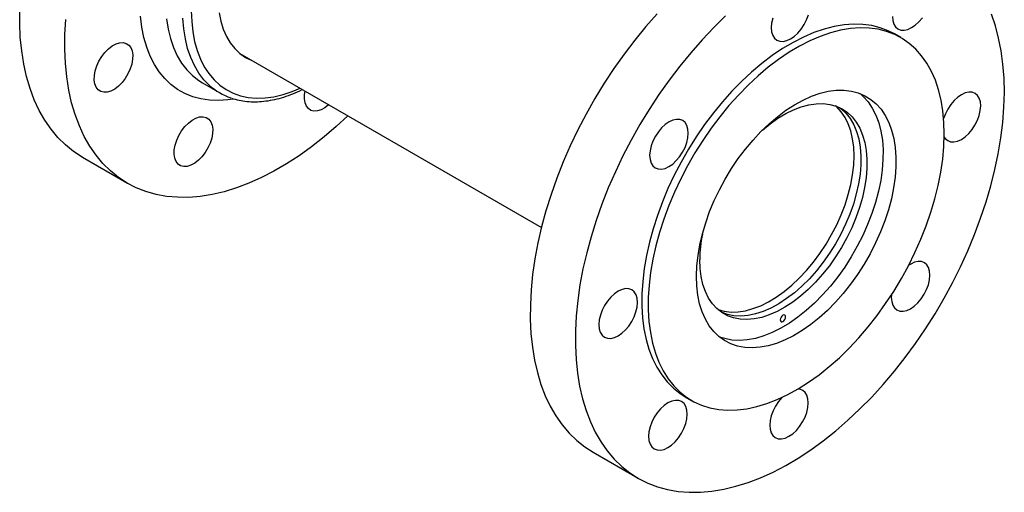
# Model space of a CAD drawing. Header units: inches. Extents: x 2.6 to 57.5, y 0.2 to 40.2.
# Tile 6 of 9: x 44.7 to 57.5, y 12.6 to 18.7. Entities that reach past the tile are written whole.
import ezdxf

# ---------------------------------------------------------------- set-up
doc = ezdxf.new("R2010")
doc.units = ezdxf.units.IN
doc.header["$LTSCALE"] = 4
doc.header["$MEASUREMENT"] = 0

msp = doc.modelspace()

# ---------------------------------------------------------------- linework, layer by layer
at = {"color": 7, "linetype": 'Continuous', "lineweight": 25}
for p, q in [((56.135, 18.448), (56.052, 18.497)), ((47.558, 18.243), (51.471, 15.984)), ((47.074, 17.861), (47.297, 17.732)), ((45.515, 16.897), (46.1, 16.559)), ((53.336, 13.791), (53.419, 13.743)), ((52.141, 13.072), (52.725, 12.734))]:
    msp.add_line(p, q, dxfattribs=at)
at = {"color": 7, "linetype": 'Continuous', "lineweight": 25, "flags": 128}
for points in [[(45.515, 16.897), (45.51, 16.9), (45.398, 16.973), (45.294, 17.057), (45.197, 17.153), (45.107, 17.26), (45.026, 17.377), (44.954, 17.504), (44.89, 17.641), (44.835, 17.787), (44.789, 17.942), (44.753, 18.105), (44.726, 18.275), (44.708, 18.453), (44.7, 18.637), (44.702, 18.826)], [(48.957, 17.435), (48.808, 17.297), (48.65, 17.161), (48.489, 17.034), (48.327, 16.917), (48.163, 16.811), (48, 16.716), (47.837, 16.632), (47.674, 16.559), (47.513, 16.498), (47.354, 16.45), (47.198, 16.413), (47.044, 16.388), (46.894, 16.376), (46.748, 16.377), (46.606, 16.389), (46.47, 16.414), (46.339, 16.451), (46.213, 16.501), (46.095, 16.562), (45.983, 16.635), (45.878, 16.72), (45.781, 16.816), (45.692, 16.922), (45.611, 17.039), (45.538, 17.167), (45.475, 17.303), (45.42, 17.45), (45.374, 17.604), (45.337, 17.767), (45.31, 17.938), (45.293, 18.115), (45.285, 18.299), (45.286, 18.489), (45.298, 18.684)], [(47.287, 18.772), (47.31, 18.661), (47.342, 18.558), (47.383, 18.464), (47.433, 18.379), (47.491, 18.306), (47.558, 18.243), (47.632, 18.192), (47.712, 18.152), (47.72, 18.149)], [(52.971, 18.758), (52.824, 18.591), (52.681, 18.416), (52.543, 18.235), (52.411, 18.048), (52.284, 17.856), (52.164, 17.658), (52.051, 17.457), (51.944, 17.252), (51.845, 17.045), (51.754, 16.836), (51.671, 16.625), (51.596, 16.414), (51.53, 16.203), (51.473, 15.994), (51.425, 15.785), (51.386, 15.58), (51.357, 15.377), (51.337, 15.178), (51.327, 14.984), (51.326, 14.795), (51.335, 14.611), (51.353, 14.435), (51.381, 14.265), (51.419, 14.103), (51.465, 13.949), (51.521, 13.803), (51.586, 13.667), (51.659, 13.541), (51.741, 13.425), (51.831, 13.319), (51.929, 13.224), (52.034, 13.141), (52.141, 13.072)], [(53.861, 18.731), (53.706, 18.58), (53.555, 18.42), (53.408, 18.253), (53.266, 18.079), (53.128, 17.898), (52.995, 17.711), (52.869, 17.518), (52.749, 17.321), (52.635, 17.12), (52.529, 16.915), (52.43, 16.708), (52.339, 16.498), (52.256, 16.288), (52.181, 16.077), (52.115, 15.866), (52.058, 15.656), (52.01, 15.448), (51.971, 15.242), (51.942, 15.04), (51.922, 14.841), (51.912, 14.647), (51.911, 14.457), (51.92, 14.274), (51.938, 14.097), (51.966, 13.927), (52.003, 13.765), (52.05, 13.611), (52.106, 13.466), (52.17, 13.33), (52.244, 13.203), (52.325, 13.087), (52.415, 12.982), (52.513, 12.887), (52.619, 12.803), (52.731, 12.731), (52.85, 12.671), (52.976, 12.623), (53.107, 12.587), (53.244, 12.563), (53.386, 12.551), (53.533, 12.552), (53.683, 12.565), (53.837, 12.591), (53.994, 12.629), (54.154, 12.679), (54.315, 12.74), (54.477, 12.814), (54.641, 12.899), (54.804, 12.995), (54.967, 13.103), (55.129, 13.22), (55.29, 13.348), (55.448, 13.485), (55.604, 13.632), (55.757, 13.787), (55.906, 13.95), (56.051, 14.121), (56.192, 14.299), (56.327, 14.483), (56.456, 14.673), (56.58, 14.868), (56.697, 15.067), (56.807, 15.27), (56.909, 15.476), (57.004, 15.685), (57.092, 15.895), (57.17, 16.106), (57.241, 16.317), (57.302, 16.527), (57.355, 16.736), (57.398, 16.943), (57.432, 17.147), (57.457, 17.348), (57.472, 17.545), (57.478, 17.737)], [(54.473, 18.7), (54.458, 18.637), (54.453, 18.578), (54.458, 18.524), (54.472, 18.478), (54.495, 18.441), (54.526, 18.415), (54.564, 18.401), (54.607, 18.399), (54.654, 18.409), (54.703, 18.432), (54.752, 18.465), (54.799, 18.508), (54.842, 18.56), (54.88, 18.618), (54.911, 18.68), (54.935, 18.743)], [(56.025, 18.724), (56.03, 18.67), (56.044, 18.624), (56.067, 18.587), (56.098, 18.561), (56.135, 18.547), (56.179, 18.545), (56.226, 18.555), (56.274, 18.578), (56.323, 18.611), (56.37, 18.655), (56.414, 18.706)], [(57.478, 17.737), (57.474, 17.923), (57.46, 18.103), (57.437, 18.277), (57.404, 18.443), (57.362, 18.601), (57.311, 18.751)], [(56.052, 18.497), (55.972, 18.538), (55.868, 18.577), (55.758, 18.605), (55.642, 18.62), (55.522, 18.624), (55.398, 18.614), (55.27, 18.593), (55.139, 18.559), (55.006, 18.513), (54.872, 18.455), (54.736, 18.386), (54.601, 18.306), (54.466, 18.215), (54.332, 18.113), (54.199, 18.002), (54.07, 17.882), (53.943, 17.752), (53.82, 17.615), (53.702, 17.471), (53.588, 17.32), (53.48, 17.163), (53.378, 17.001), (53.283, 16.834), (53.194, 16.665), (53.113, 16.492), (53.04, 16.318), (52.975, 16.143), (52.919, 15.968), (52.872, 15.794), (52.833, 15.622), (52.804, 15.452), (52.785, 15.286), (52.774, 15.124), (52.774, 14.967), (52.783, 14.816), (52.801, 14.672), (52.829, 14.535), (52.866, 14.406), (52.913, 14.285), (52.968, 14.174), (53.032, 14.073), (53.104, 13.982), (53.184, 13.901), (53.271, 13.832), (53.336, 13.791)], [(56.698, 17.195), (56.694, 17.349), (56.68, 17.497), (56.657, 17.638), (56.624, 17.771), (56.583, 17.896), (56.532, 18.011), (56.472, 18.118), (56.404, 18.214), (56.328, 18.3), (56.245, 18.374), (56.154, 18.438), (56.056, 18.489), (55.951, 18.529), (55.841, 18.557), (55.726, 18.572), (55.605, 18.575), (55.481, 18.566), (55.353, 18.544), (55.223, 18.511), (55.09, 18.465), (54.955, 18.407), (54.82, 18.338), (54.684, 18.258), (54.549, 18.166), (54.415, 18.065), (54.283, 17.954), (54.153, 17.833), (54.027, 17.704), (53.904, 17.567), (53.785, 17.423), (53.672, 17.272), (53.564, 17.115), (53.462, 16.953), (53.366, 16.786), (53.278, 16.617), (53.197, 16.444), (53.124, 16.27), (53.059, 16.095), (53.003, 15.92), (52.955, 15.746), (52.917, 15.574), (52.888, 15.404), (52.868, 15.238), (52.858, 15.076), (52.857, 14.919), (52.866, 14.768), (52.885, 14.624), (52.913, 14.486), (52.95, 14.357), (52.996, 14.237), (53.051, 14.126), (53.115, 14.024), (53.187, 13.933), (53.267, 13.853), (53.355, 13.784), (53.449, 13.726), (53.55, 13.681), (53.658, 13.647), (53.771, 13.625), (53.889, 13.616), (54.011, 13.619), (54.137, 13.635), (54.266, 13.663), (54.398, 13.702), (54.532, 13.754), (54.667, 13.818), (54.803, 13.892), (54.938, 13.978), (55.073, 14.075), (55.206, 14.181), (55.337, 14.297), (55.465, 14.422), (55.59, 14.555), (55.711, 14.696), (55.827, 14.844), (55.938, 14.998), (56.043, 15.157), (56.142, 15.322), (56.234, 15.49), (56.318, 15.661), (56.395, 15.834), (56.464, 16.009), (56.525, 16.184), (56.577, 16.359), (56.62, 16.532), (56.653, 16.703), (56.678, 16.871), (56.693, 17.035), (56.698, 17.195)], [(46.042, 18.384), (46.082, 18.374), (46.116, 18.352), (46.142, 18.319), (46.159, 18.276), (46.167, 18.225), (46.165, 18.167), (46.154, 18.105), (46.134, 18.042), (46.105, 17.979), (46.069, 17.92), (46.028, 17.866), (45.982, 17.819), (45.933, 17.782), (45.884, 17.756), (45.836, 17.741), (45.792, 17.739), (45.752, 17.749), (45.718, 17.771), (45.692, 17.804), (45.675, 17.847), (45.667, 17.898), (45.669, 17.956), (45.68, 18.017), (45.7, 18.081), (45.729, 18.143), (45.764, 18.203), (45.806, 18.257), (45.852, 18.303), (45.901, 18.341), (45.95, 18.367), (45.997, 18.382), (46.042, 18.384)], [(53.483, 15.355), (53.488, 15.487), (53.503, 15.623), (53.527, 15.762), (53.561, 15.904), (53.603, 16.048), (53.654, 16.191), (53.714, 16.335), (53.781, 16.476), (53.856, 16.614), (53.938, 16.749), (54.026, 16.879), (54.119, 17.003), (54.217, 17.12), (54.32, 17.23), (54.425, 17.331), (54.534, 17.423), (54.644, 17.506), (54.755, 17.578), (54.867, 17.639), (54.977, 17.688), (55.086, 17.726), (55.193, 17.752), (55.297, 17.765), (55.397, 17.766), (55.493, 17.755), (55.583, 17.731), (55.667, 17.695), (55.744, 17.648), (55.815, 17.589), (55.878, 17.519), (55.932, 17.438), (55.978, 17.347), (56.015, 17.248), (56.043, 17.139), (56.062, 17.023), (56.071, 16.9), (56.07, 16.771), (56.06, 16.637), (56.041, 16.499), (56.012, 16.359), (55.974, 16.216), (55.927, 16.072), (55.871, 15.928), (55.808, 15.786), (55.737, 15.646), (55.658, 15.509), (55.574, 15.377), (55.483, 15.25), (55.387, 15.129), (55.287, 15.016), (55.182, 14.91), (55.075, 14.813), (54.966, 14.726), (54.855, 14.649), (54.744, 14.582), (54.633, 14.527), (54.523, 14.483), (54.414, 14.451), (54.309, 14.432), (54.207, 14.425), (54.109, 14.43), (54.016, 14.447), (53.929, 14.477), (53.848, 14.519), (53.774, 14.572), (53.707, 14.637), (53.649, 14.712), (53.598, 14.798), (53.557, 14.893), (53.524, 14.997), (53.501, 15.109), (53.487, 15.229), (53.483, 15.355)], [(48.711, 17.577), (48.709, 17.575), (48.661, 17.538), (48.612, 17.512), (48.564, 17.497), (48.519, 17.495), (48.479, 17.505), (48.446, 17.527), (48.42, 17.56), (48.403, 17.603), (48.395, 17.654), (48.396, 17.712), (48.403, 17.755)], [(55.605, 17.723), (55.648, 17.685), (55.71, 17.615), (55.765, 17.534), (55.811, 17.444), (55.848, 17.344), (55.876, 17.236), (55.895, 17.12), (55.904, 16.997), (55.903, 16.868), (55.893, 16.734), (55.874, 16.596), (55.845, 16.455), (55.807, 16.312), (55.76, 16.168), (55.704, 16.025), (55.641, 15.882), (55.57, 15.742), (55.491, 15.606), (55.407, 15.473), (55.316, 15.346), (55.22, 15.226), (55.12, 15.112), (55.015, 15.006), (54.908, 14.909), (54.799, 14.822), (54.688, 14.745), (54.577, 14.678), (54.466, 14.623), (54.356, 14.58), (54.247, 14.548), (54.142, 14.528), (54.04, 14.521), (53.942, 14.526), (53.849, 14.544), (53.782, 14.565)], [(57.171, 17.562), (57.167, 17.615), (57.153, 17.662), (57.13, 17.698), (57.099, 17.725), (57.061, 17.739), (57.018, 17.741), (56.971, 17.731), (56.922, 17.708), (56.873, 17.675), (56.826, 17.631), (56.783, 17.58), (56.745, 17.522), (56.713, 17.46), (56.69, 17.399)], [(54.338, 17.249), (54.438, 17.33), (54.539, 17.402), (54.641, 17.463), (54.742, 17.512), (54.842, 17.551), (54.941, 17.577), (55.036, 17.591), (55.128, 17.593), (55.215, 17.582), (55.296, 17.559), (55.372, 17.525), (55.441, 17.478), (55.503, 17.421), (55.557, 17.352), (55.602, 17.273), (55.639, 17.185), (55.667, 17.088), (55.686, 16.983), (55.695, 16.871), (55.694, 16.754), (55.684, 16.631), (55.665, 16.504), (55.636, 16.375), (55.598, 16.244), (55.552, 16.113), (55.497, 15.982), (55.435, 15.853), (55.365, 15.728), (55.289, 15.606), (55.207, 15.489), (55.119, 15.379), (55.027, 15.276), (54.931, 15.18), (54.833, 15.094), (54.732, 15.017), (54.631, 14.951), (54.529, 14.896), (54.428, 14.851), (54.329, 14.819), (54.232, 14.799), (54.138, 14.791), (54.049, 14.795), (53.964, 14.812), (53.885, 14.841), (53.813, 14.881), (53.748, 14.934), (53.69, 14.997), (53.64, 15.071), (53.599, 15.154), (53.566, 15.247), (53.543, 15.348), (53.529, 15.456), (53.525, 15.571), (53.525, 15.571)], [(55.337, 17.543), (55.362, 17.524), (55.424, 17.466), (55.477, 17.398), (55.523, 17.319), (55.56, 17.231), (55.588, 17.134), (55.606, 17.029), (55.615, 16.917), (55.615, 16.799), (55.605, 16.677), (55.585, 16.55), (55.557, 16.421), (55.519, 16.29), (55.473, 16.159), (55.418, 16.028), (55.356, 15.899), (55.286, 15.773), (55.21, 15.652), (55.127, 15.535), (55.04, 15.425), (54.948, 15.321), (54.852, 15.226), (54.753, 15.14), (54.653, 15.063), (54.551, 14.997), (54.45, 14.941), (54.349, 14.897), (54.249, 14.865), (54.152, 14.845), (54.059, 14.837), (53.969, 14.841), (53.885, 14.858), (53.806, 14.887), (53.804, 14.888)], [(55.528, 16.915), (55.523, 17.029), (55.509, 17.137), (55.485, 17.238), (55.453, 17.33), (55.411, 17.413), (55.361, 17.486), (55.303, 17.549), (55.287, 17.563)], [(56.698, 17.158), (56.712, 17.138), (56.743, 17.112), (56.781, 17.097), (56.824, 17.095), (56.871, 17.106), (56.92, 17.128), (56.969, 17.162), (57.016, 17.205), (57.059, 17.257), (57.097, 17.315), (57.129, 17.376), (57.152, 17.44), (57.166, 17.502), (57.171, 17.562)], [(47.08, 17.422), (47.12, 17.412), (47.153, 17.39), (47.179, 17.357), (47.197, 17.313), (47.205, 17.262), (47.203, 17.204), (47.192, 17.143), (47.172, 17.079), (47.143, 17.017), (47.107, 16.957), (47.065, 16.903), (47.019, 16.857), (46.971, 16.82), (46.922, 16.793), (46.874, 16.778), (46.829, 16.776), (46.789, 16.786), (46.756, 16.808), (46.73, 16.841), (46.713, 16.884), (46.705, 16.936), (46.706, 16.993), (46.717, 17.055), (46.738, 17.118), (46.766, 17.181), (46.802, 17.24), (46.844, 17.294), (46.89, 17.341), (46.938, 17.378), (46.987, 17.405), (47.035, 17.419), (47.08, 17.422)], [(53.377, 17.209), (53.372, 17.263), (53.358, 17.309), (53.335, 17.346), (53.304, 17.372), (53.266, 17.386), (53.223, 17.388), (53.176, 17.378), (53.127, 17.356), (53.078, 17.322), (53.031, 17.279), (52.988, 17.227), (52.95, 17.169), (52.918, 17.107), (52.895, 17.044), (52.881, 16.982), (52.875, 16.922), (52.88, 16.868), (52.894, 16.822), (52.917, 16.785), (52.948, 16.759), (52.986, 16.745), (53.029, 16.743), (53.076, 16.753), (53.125, 16.776), (53.174, 16.809), (53.221, 16.853), (53.264, 16.904), (53.302, 16.962), (53.334, 17.024), (53.357, 17.087), (53.372, 17.15), (53.377, 17.209)], [(53.762, 14.921), (53.843, 14.899), (53.931, 14.889), (54.022, 14.891), (54.118, 14.906), (54.216, 14.933), (54.316, 14.971), (54.418, 15.022), (54.519, 15.083), (54.62, 15.155), (54.72, 15.237), (54.817, 15.328), (54.911, 15.428), (55, 15.535), (55.085, 15.649), (55.164, 15.769), (55.237, 15.893), (55.303, 16.02), (55.361, 16.15), (55.411, 16.281), (55.453, 16.412), (55.485, 16.542), (55.509, 16.67), (55.523, 16.795), (55.528, 16.915)], [(56.512, 15.366), (56.508, 15.42), (56.493, 15.466), (56.471, 15.503), (56.44, 15.529), (56.402, 15.543), (56.358, 15.545), (56.312, 15.535), (56.263, 15.512), (56.237, 15.496)], [(56.013, 15.11), (56.011, 15.079), (56.016, 15.025), (56.03, 14.979), (56.053, 14.942), (56.084, 14.916), (56.121, 14.902), (56.165, 14.9), (56.212, 14.91), (56.26, 14.932), (56.309, 14.966), (56.356, 15.009), (56.4, 15.061), (56.438, 15.119), (56.469, 15.181), (56.493, 15.244), (56.507, 15.306), (56.512, 15.366), (56.512, 15.366)], [(52.717, 15.013), (52.713, 15.067), (52.699, 15.113), (52.676, 15.15), (52.645, 15.176), (52.607, 15.191), (52.564, 15.193), (52.517, 15.182), (52.468, 15.16), (52.419, 15.126), (52.372, 15.083), (52.328, 15.031), (52.29, 14.973), (52.259, 14.912), (52.236, 14.848), (52.221, 14.786), (52.216, 14.726), (52.221, 14.673), (52.235, 14.626), (52.258, 14.589), (52.289, 14.563), (52.327, 14.549), (52.37, 14.547), (52.417, 14.557), (52.466, 14.58), (52.515, 14.613), (52.562, 14.657), (52.605, 14.708), (52.643, 14.766), (52.674, 14.828), (52.698, 14.891), (52.712, 14.954), (52.717, 15.013)], [(54.64, 14.827), (54.637, 14.841), (54.63, 14.849), (54.618, 14.852), (54.605, 14.847), (54.592, 14.836), (54.58, 14.821), (54.573, 14.804), (54.57, 14.787), (54.573, 14.773), (54.58, 14.764), (54.591, 14.762), (54.605, 14.767), (54.618, 14.777), (54.629, 14.792), (54.637, 14.81), (54.64, 14.827)], [(54.934, 13.71), (54.93, 13.764), (54.916, 13.81), (54.893, 13.847), (54.862, 13.873), (54.824, 13.887), (54.798, 13.89)], [(53.363, 13.564), (53.358, 13.618), (53.344, 13.664), (53.321, 13.701), (53.29, 13.727), (53.252, 13.741), (53.209, 13.743), (53.162, 13.733), (53.113, 13.71), (53.064, 13.677), (53.017, 13.633), (52.974, 13.582), (52.936, 13.524), (52.904, 13.462), (52.881, 13.399), (52.866, 13.336), (52.861, 13.277), (52.866, 13.223), (52.88, 13.177), (52.903, 13.14), (52.934, 13.114), (52.972, 13.1), (53.015, 13.098), (53.062, 13.108), (53.111, 13.13), (53.16, 13.164), (53.207, 13.207), (53.25, 13.259), (53.288, 13.317), (53.32, 13.379), (53.343, 13.442), (53.358, 13.504), (53.363, 13.564)], [(54.589, 13.78), (54.589, 13.78), (54.546, 13.728), (54.508, 13.67), (54.476, 13.608), (54.453, 13.545), (54.438, 13.482), (54.433, 13.423), (54.438, 13.369), (54.452, 13.323), (54.475, 13.286), (54.506, 13.26), (54.544, 13.246), (54.587, 13.244), (54.634, 13.254), (54.683, 13.277), (54.732, 13.31), (54.779, 13.353), (54.822, 13.405), (54.86, 13.463), (54.892, 13.525), (54.915, 13.588), (54.929, 13.651), (54.934, 13.71), (54.934, 13.71)]]:
    msp.add_lwpolyline(points, dxfattribs=at)
at = {"color": 8, "linetype": 'Continuous', "lineweight": 25, "flags": 128}
for points in [[(46.927, 18.796), (46.932, 18.656), (46.946, 18.524), (46.97, 18.398), (47.003, 18.28), (47.045, 18.171), (47.096, 18.071), (47.155, 17.981), (47.223, 17.901), (47.298, 17.832), (47.381, 17.775), (47.47, 17.729), (47.566, 17.695), (47.667, 17.673), (47.774, 17.664), (47.885, 17.666), (48, 17.681), (48.118, 17.709), (48.238, 17.748), (48.341, 17.791)], [(47.468, 17.651), (47.401, 17.641), (47.28, 17.633), (47.163, 17.637), (47.051, 17.653), (46.945, 17.682), (46.844, 17.723), (46.75, 17.776), (46.663, 17.841), (46.584, 17.917), (46.512, 18.004), (46.449, 18.101), (46.394, 18.209), (46.349, 18.326), (46.312, 18.451), (46.285, 18.585), (46.267, 18.726)], [(46.606, 18.69), (46.627, 18.559), (46.657, 18.436), (46.697, 18.32), (46.745, 18.214), (46.802, 18.118), (46.868, 18.032), (46.942, 17.957), (47.023, 17.893), (47.074, 17.861)], [(47.164, 17.829), (47.091, 17.903), (47.025, 17.989), (46.968, 18.086), (46.919, 18.192), (46.88, 18.307), (46.85, 18.431), (46.829, 18.562), (46.818, 18.7)]]:
    msp.add_lwpolyline(points, dxfattribs=at)
at = {"color": 7, "linetype": 'Continuous', "lineweight": 25}
for centre, radius, start, end in [((47.688, 18.411), 0.783, 228.0078, 251.5042), ((55.265, 15.554), 1.74, 168.5441, 179.4288)]:
    msp.add_arc(centre, radius, start, end, dxfattribs=at)
msp.add_open_spline([(47.45, 17.665), (47.457, 17.662), (47.496, 17.647), (47.572, 17.631), (47.676, 17.617), (47.784, 17.615), (47.896, 17.625), (48.01, 17.645), (48.128, 17.676), (48.247, 17.72), (48.327, 17.753), (48.368, 17.775), (48.368, 17.775)], degree=3, knots=[0, 0, 0, 0, 0.028865, 0.14793, 0.267492, 0.387731, 0.508705, 0.630362, 0.752579, 0.875204, 0.998091, 1, 1, 1, 1], dxfattribs=at)

doc.saveas('drawing.dxf')
